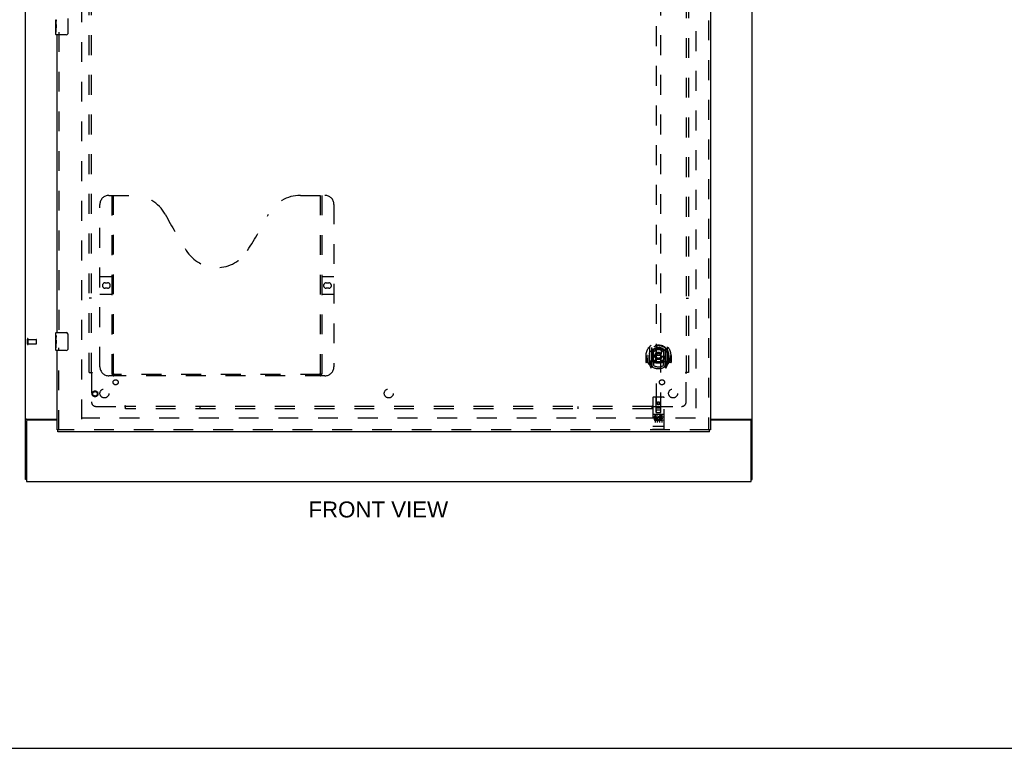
# Model space of a CAD drawing. Header units: inches. Extents: x 0 to 200, y 0 to 129.
# Tile 45 of 98: x 56 to 110, y 0 to 40. Entities that reach past the tile are written whole.
import ezdxf

# ---------------------------------------------------------------- set-up
doc = ezdxf.new("R2010")
doc.units = ezdxf.units.IN
doc.header["$LTSCALE"] = 11
doc.header["$MEASUREMENT"] = 0
doc.linetypes.add('HIDDEN', pattern=[0.2, 0.1, -0.1])
doc.layers.get('0').update_dxf_attribs({"linetype": 'CONTINUOUS'})
for name, color, linetype in [('DEFAULT_2', 8, 'HIDDEN'), ('DIMENSIONS', 7, 'CONTINUOUS'), ('DOOR_ASSEMBLY', 7, 'CONTINUOUS'), ('SUBPANEL', 7, 'CONTINUOUS')]:
    doc.layers.add(name, color=color, linetype=linetype)
doc.styles.get("Standard").update_dxf_attribs({"font": 'arial.ttf'})

msp = doc.modelspace()

# ---------------------------------------------------------------- linework, layer by layer
at = {"color": 3, "linetype": 'Continuous'}
for p, q in [((56.211, 14.896), (56.211, 82.688)), ((96.461, 14.896), (96.461, 82.688)), ((56.257, 18.229), (56.246, 18.225)), ((56.263, 18.128), (56.263, 14.792)), ((56.281, 18.24), (57.961, 18.24)), ((57.961, 18.188), (56.323, 18.188)), ((94.149, 18.24), (96.392, 18.24)), ((96.349, 18.188), (94.149, 18.188)), ((96.409, 14.792), (96.409, 18.128)), ((56.263, 14.792), (96.409, 14.792))]:
    msp.add_line(p, q, dxfattribs=at)
at = {"color": 7, "linetype": 'Continuous'}
for p, q in [((56.263, 14.896), (56.211, 14.896)), ((96.409, 14.896), (96.461, 14.896)), ((0, 0), (200, 0))]:
    msp.add_line(p, q, dxfattribs=at)
at = {"color": 3, "linetype": 'Continuous'}
for points in [[(56.246, 18.225), (56.242, 18.224), (56.239, 18.223), (56.235, 18.221), (56.232, 18.22), (56.229, 18.219), (56.227, 18.217), (56.224, 18.216), (56.221, 18.215), (56.219, 18.213), (56.217, 18.211), (56.216, 18.21), (56.214, 18.208), (56.213, 18.207), (56.212, 18.205), (56.212, 18.203), (56.212, 18.201), (56.211, 18.199)], [(56.281, 18.24), (56.279, 18.239), (56.277, 18.237), (56.275, 18.236), (56.272, 18.234), (56.268, 18.233), (56.265, 18.232), (56.261, 18.23), (56.257, 18.229)], [(96.392, 18.24), (96.393, 18.239), (96.396, 18.237), (96.398, 18.236), (96.401, 18.234), (96.404, 18.233), (96.408, 18.232), (96.412, 18.23), (96.415, 18.229), (96.427, 18.225)], [(96.427, 18.225), (96.43, 18.224), (96.434, 18.223), (96.437, 18.221), (96.441, 18.22), (96.443, 18.219), (96.446, 18.217), (96.449, 18.216), (96.451, 18.215), (96.454, 18.213), (96.455, 18.211), (96.457, 18.21), (96.458, 18.208), (96.459, 18.207), (96.46, 18.205), (96.461, 18.203), (96.461, 18.201), (96.461, 18.199)]]:
    msp.add_lwpolyline(points, dxfattribs=at)
for centre, start, end in [((56.323, 18.128), 90, 180), ((96.349, 18.128), 0, 90)]:
    msp.add_arc(centre, 0.06, start, end, dxfattribs=at)
at = {"layer": 'DEFAULT_2', "color": 8, "linetype": 'HIDDEN'}
for p, q in [((59.336, 18.24), (59.336, 79.344)), ((93.336, 79.344), (93.336, 18.24)), ((56.315, 22.4), (56.315, 22.684)), ((56.358, 22.4), (56.358, 22.684)), ((56.358, 22.666), (56.805, 22.666)), ((56.358, 22.418), (56.805, 22.418)), ((56.815, 22.428), (56.815, 22.656)), ((93.322, 18.292), (59.35, 18.292))]:
    msp.add_line(p, q, dxfattribs=at)
for centre, radius, start, end in [((56.337, 22.684), 0.0215, 360, 180), ((56.337, 22.4), 0.0215, 180, 0), ((56.805, 22.656), 0.01, 360, 90), ((56.805, 22.428), 0.01, 270, 0)]:
    msp.add_arc(centre, radius, start, end, dxfattribs=at)
at = {"layer": 'DOOR_ASSEMBLY', "color": 8, "linetype": 'HIDDEN'}
for p, q in [((94.045, 79.938), (94.045, 17.646)), ((91.149, 46.621), (91.149, 18.62)), ((91.399, 18.62), (91.399, 46.621)), ((58.065, 39.697), (58.065, 22.887)), ((60.835, 30.646), (62.19, 30.646)), ((61.01, 20.736), (61.01, 30.646)), ((61.09, 20.766), (61.09, 30.646)), ((71.44, 30.646), (72.795, 30.646)), ((72.54, 30.646), (72.54, 20.766)), ((72.62, 30.646), (72.62, 20.736)), ((60.335, 21.146), (60.335, 30.146)), ((73.295, 30.146), (73.295, 21.146)), ((60.335, 26.146), (60.97, 26.146)), ((60.622, 25.796), (60.759, 25.796)), ((72.66, 26.146), (73.295, 26.146)), ((72.872, 25.796), (73.009, 25.796)), ((60.97, 25.146), (60.335, 25.146)), ((60.759, 25.496), (60.622, 25.496)), ((73.295, 25.146), (72.66, 25.146)), ((73.009, 25.496), (72.872, 25.496)), ((58.065, 17.646), (58.065, 22.197)), ((90.774, 22.247), (90.774, 21.28)), ((90.891, 22.193), (90.891, 21.177)), ((90.899, 22.169), (90.899, 21.166)), ((90.991, 21.445), (90.991, 22.077)), ((90.999, 22.129), (90.999, 22.026)), ((91.111, 22.103), (91.141, 21.764)), ((91.437, 22.103), (91.406, 21.764)), ((91.549, 22.026), (91.549, 22.129)), ((91.556, 22.077), (91.556, 21.445)), ((91.649, 22.169), (91.649, 21.166)), ((91.656, 22.193), (91.656, 21.177)), ((91.774, 21.28), (91.774, 22.247)), ((90.589, 21.764), (90.574, 21.764)), ((90.574, 21.764), (90.574, 21.39)), ((90.691, 21.375), (90.589, 21.375)), ((90.691, 21.764), (90.706, 21.764)), ((90.691, 21.764), (90.691, 21.375)), ((90.691, 21.375), (90.699, 21.39)), ((90.699, 21.81), (90.699, 21.813)), ((90.699, 21.353), (90.699, 21.81)), ((90.891, 21.434), (90.831, 21.434)), ((90.831, 21.434), (90.831, 21.284)), ((90.831, 21.284), (90.899, 21.284)), ((90.869, 21.338), (90.84, 21.292)), ((90.901, 21.398), (90.901, 21.19)), ((90.991, 21.436), (90.919, 21.436)), ((90.987, 21.418), (90.921, 21.418)), ((90.999, 21.465), (90.999, 21.212)), ((91.111, 21.419), (91.141, 21.764)), ((91.406, 21.764), (91.141, 21.764)), ((91.437, 21.419), (91.406, 21.764)), ((91.549, 21.212), (91.549, 21.465)), ((91.629, 21.436), (91.556, 21.436)), ((91.626, 21.418), (91.561, 21.418)), ((91.646, 21.19), (91.646, 21.398)), ((91.649, 21.284), (91.716, 21.284)), ((91.716, 21.434), (91.656, 21.434)), ((91.708, 21.292), (91.679, 21.338)), ((91.716, 21.284), (91.716, 21.434)), ((91.856, 21.764), (91.841, 21.764)), ((91.848, 21.39), (91.856, 21.375)), ((91.849, 21.81), (91.849, 21.813)), ((91.849, 21.353), (91.849, 21.81)), ((91.856, 21.764), (91.856, 21.375)), ((91.959, 21.375), (91.856, 21.375)), ((91.974, 21.764), (91.959, 21.764)), ((91.974, 21.764), (91.974, 21.39)), ((72.537, 20.726), (61.094, 20.726)), ((90.778, 21.269), (90.848, 21.094)), ((90.87, 21.174), (90.874, 21.171)), ((90.877, 21.097), (90.891, 21.177)), ((90.969, 21.115), (90.899, 21.224)), ((91.649, 21.224), (91.579, 21.115)), ((91.656, 21.177), (91.671, 21.097)), ((91.677, 21.173), (91.678, 21.174)), ((91.678, 21.174), (91.678, 21.174)), ((91.678, 21.174), (91.678, 21.174)), ((91.699, 21.094), (91.77, 21.269)), ((72.795, 20.646), (60.835, 20.646)), ((90.961, 19.43), (90.961, 17.705)), ((91.556, 19.46), (90.991, 19.46)), ((91.147, 18.62), (91.144, 19.43)), ((91.274, 19.192), (91.211, 19.156)), ((91.211, 19.156), (91.221, 19.15)), ((91.211, 19.156), (91.211, 19.084)), ((91.211, 19.084), (91.221, 19.09)), ((91.274, 19.18), (91.221, 19.15)), ((91.221, 19.15), (91.221, 19.09)), ((91.221, 19.09), (91.274, 19.059)), ((91.336, 19.156), (91.274, 19.192)), ((91.274, 19.192), (91.274, 19.18)), ((91.326, 19.15), (91.274, 19.18)), ((91.274, 19.059), (91.326, 19.09)), ((91.336, 19.156), (91.326, 19.15)), ((91.326, 19.09), (91.326, 19.15)), ((91.336, 19.084), (91.326, 19.09)), ((91.336, 19.084), (91.336, 19.156)), ((91.4, 18.62), (91.404, 19.43)), ((91.586, 17.705), (91.586, 19.43)), ((91.146, 18.87), (91.401, 18.87)), ((91.147, 18.62), (91.149, 18.62)), ((91.149, 18.62), (91.399, 18.62)), ((91.359, 18.745), (91.189, 18.745)), ((91.211, 19.084), (91.274, 19.048)), ((91.274, 19.048), (91.336, 19.084)), ((91.274, 19.048), (91.274, 19.059)), ((91.399, 18.62), (91.4, 18.62)), ((91.556, 18.503), (90.991, 18.503)), ((91.129, 18.381), (91.037, 18.381)), ((91.037, 18.381), (91.037, 18.338)), ((91.129, 18.338), (91.037, 18.338)), ((91.063, 18.487), (91.235, 18.487)), ((91.086, 18.372), (91.086, 18.066)), ((91.133, 18.295), (91.087, 18.295)), ((91.129, 18.254), (91.101, 18.254)), ((91.193, 18.21), (91.101, 18.21)), ((91.193, 18.167), (91.101, 18.167)), ((91.193, 18.21), (91.193, 18.167)), ((91.211, 18.372), (91.211, 18.066)), ((91.313, 18.487), (91.485, 18.487)), ((91.325, 18.215), (91.342, 18.176)), ((91.336, 18.372), (91.336, 18.066)), ((91.35, 18.345), (91.337, 18.326)), ((91.346, 18.37), (91.35, 18.368)), ((91.506, 18.381), (91.35, 18.381)), ((91.35, 18.381), (91.35, 18.368)), ((91.35, 18.345), (91.35, 18.167)), ((91.506, 18.167), (91.35, 18.167)), ((91.506, 18.338), (91.392, 18.338)), ((91.392, 18.338), (91.392, 18.295)), ((91.484, 18.295), (91.392, 18.295)), ((91.484, 18.252), (91.392, 18.252)), ((91.392, 18.252), (91.392, 18.21)), ((91.506, 18.21), (91.392, 18.21)), ((91.461, 18.372), (91.461, 18.066)), ((91.484, 18.295), (91.484, 18.252)), ((91.506, 18.381), (91.506, 18.338)), ((91.506, 18.21), (91.506, 18.167)), ((94.107, 17.646), (58.003, 17.646)), ((90.979, 17.833), (90.978, 17.833)), ((90.98, 17.833), (90.979, 17.833)), ((90.981, 17.833), (90.98, 17.833)), ((90.982, 17.833), (90.981, 17.833)), ((90.981, 17.833), (90.981, 17.833)), ((90.983, 17.833), (90.982, 17.833)), ((90.984, 17.833), (90.983, 17.833)), ((90.985, 17.833), (90.984, 17.833)), ((90.986, 17.833), (90.985, 17.833)), ((90.987, 17.833), (90.986, 17.833)), ((90.986, 17.833), (90.986, 17.833)), ((90.988, 17.833), (90.987, 17.833)), ((90.989, 17.833), (90.988, 17.833)), ((90.99, 17.833), (90.989, 17.833)), ((90.991, 17.833), (90.99, 17.833)), ((91.557, 17.833), (90.991, 17.833)), ((90.991, 17.833), (90.991, 17.833)), ((91.556, 17.675), (90.991, 17.675)), ((91.557, 17.833), (91.558, 17.833)), ((91.558, 17.833), (91.559, 17.833)), ((91.558, 17.833), (91.558, 17.833)), ((91.559, 17.833), (91.56, 17.833)), ((91.56, 17.833), (91.561, 17.833)), ((91.561, 17.833), (91.562, 17.833)), ((91.562, 17.833), (91.563, 17.833)), ((91.563, 17.833), (91.564, 17.833)), ((91.563, 17.833), (91.563, 17.833)), ((91.564, 17.833), (91.565, 17.833)), ((91.565, 17.833), (91.566, 17.833)), ((91.566, 17.833), (91.567, 17.833)), ((91.567, 17.833), (91.568, 17.833)), ((91.567, 17.833), (91.567, 17.833)), ((91.568, 17.833), (91.569, 17.833)), ((91.569, 17.833), (91.57, 17.833)), ((91.57, 17.833), (91.571, 17.833))]:
    msp.add_line(p, q, dxfattribs=at)
at = {"layer": 'DOOR_ASSEMBLY', "color": 3, "linetype": 'Continuous'}
for p, q in [((94.149, 79.938), (94.149, 17.646)), ((57.961, 23.042), (57.961, 39.542)), ((57.961, 17.646), (57.961, 22.042)), ((94.107, 17.542), (58.003, 17.542))]:
    msp.add_line(p, q, dxfattribs=at)
at = {"layer": 'DOOR_ASSEMBLY', "color": 7, "linetype": 'Continuous'}
for p, q in [((57.901, 40.124), (57.901, 40.381)), ((58.556, 40.442), (58.556, 39.642)), ((57.907, 40.325), (57.901, 40.325)), ((57.901, 40.157), (57.908, 40.157)), ((57.901, 39.557), (57.901, 40.121)), ((57.903, 40.094), (57.901, 40.094)), ((57.901, 39.963), (57.907, 39.963)), ((57.901, 39.927), (57.908, 39.927)), ((57.901, 39.864), (57.908, 39.864)), ((57.903, 40.096), (57.905, 40.074)), ((57.908, 40.157), (57.908, 40.294)), ((57.908, 39.696), (57.908, 39.927)), ((57.901, 39.696), (57.908, 39.696)), ((58.456, 39.542), (57.916, 39.542)), ((57.901, 22.881), (57.901, 23.027)), ((57.916, 23.042), (58.456, 23.042)), ((58.556, 22.942), (58.556, 22.142)), ((57.901, 22.624), (57.901, 22.881)), ((57.907, 22.825), (57.901, 22.825)), ((57.901, 22.657), (57.908, 22.657)), ((57.901, 22.057), (57.901, 22.621)), ((57.903, 22.594), (57.901, 22.594)), ((57.901, 22.463), (57.907, 22.463)), ((57.901, 22.427), (57.908, 22.427)), ((57.901, 22.364), (57.908, 22.364)), ((57.903, 22.596), (57.905, 22.574)), ((57.908, 22.657), (57.908, 22.794)), ((57.908, 22.196), (57.908, 22.427)), ((57.901, 22.196), (57.908, 22.196)), ((58.456, 22.042), (57.916, 22.042)), ((57.961, 17.646), (58.003, 17.646)), ((58.003, 17.542), (58.003, 17.646)), ((94.149, 17.646), (94.107, 17.646)), ((94.107, 17.542), (94.107, 17.646))]:
    msp.add_line(p, q, dxfattribs=at)
for points in [[(57.901, 40.381), (57.902, 40.378), (57.902, 40.373), (57.902, 40.368), (57.904, 40.354)], [(57.901, 40.124), (57.902, 40.115), (57.902, 40.106), (57.903, 40.096)], [(57.904, 40.354), (57.905, 40.347), (57.906, 40.339), (57.907, 40.33)], [(57.905, 40.074), (57.906, 40.063), (57.907, 40.051), (57.907, 40.038), (57.908, 40.026), (57.908, 40.013), (57.908, 40), (57.908, 39.987), (57.908, 39.974), (57.907, 39.962), (57.907, 39.95), (57.906, 39.938)], [(57.907, 40.33), (57.907, 40.321), (57.908, 40.312), (57.908, 40.303), (57.908, 40.294)], [(58.556, 39.642), (58.556, 39.636), (58.556, 39.63), (58.555, 39.623), (58.553, 39.617), (58.552, 39.612), (58.55, 39.606)], [(58.55, 22.978), (58.552, 22.973), (58.553, 22.967), (58.555, 22.961), (58.556, 22.955), (58.556, 22.948), (58.556, 22.942)], [(57.901, 22.881), (57.902, 22.878), (57.902, 22.873), (57.902, 22.868), (57.904, 22.854)], [(57.901, 22.624), (57.902, 22.615), (57.902, 22.606), (57.903, 22.596)], [(57.904, 22.854), (57.905, 22.847), (57.906, 22.839), (57.907, 22.83)], [(57.905, 22.574), (57.906, 22.563), (57.907, 22.551), (57.907, 22.538), (57.908, 22.526), (57.908, 22.513), (57.908, 22.5), (57.908, 22.487), (57.908, 22.474), (57.907, 22.462), (57.907, 22.45), (57.906, 22.438)], [(57.907, 22.83), (57.907, 22.821), (57.908, 22.812), (57.908, 22.803), (57.908, 22.794)], [(58.556, 22.142), (58.556, 22.136), (58.556, 22.13), (58.555, 22.123), (58.553, 22.117), (58.552, 22.112), (58.55, 22.106)]]:
    msp.add_lwpolyline(points, dxfattribs=at)
at = {"layer": 'DOOR_ASSEMBLY', "color": 8, "linetype": 'HIDDEN'}
for points in [[(90.729, 22.202), (90.729, 22.203), (90.73, 22.204), (90.731, 22.205), (90.731, 22.206), (90.732, 22.206), (90.733, 22.207), (90.733, 22.208), (90.734, 22.209), (90.735, 22.21), (90.736, 22.21), (90.737, 22.211), (90.737, 22.212), (90.738, 22.212), (90.739, 22.213), (90.74, 22.214), (90.741, 22.214), (90.741, 22.215), (90.742, 22.216), (90.743, 22.216), (90.744, 22.217), (90.745, 22.218), (90.746, 22.218), (90.746, 22.219), (90.747, 22.219), (90.748, 22.22), (90.749, 22.22), (90.75, 22.221), (90.751, 22.221), (90.752, 22.222), (90.753, 22.222), (90.754, 22.223), (90.754, 22.223), (90.755, 22.224), (90.756, 22.224)], [(90.82, 21.979), (90.818, 21.977), (90.817, 21.976), (90.815, 21.975), (90.813, 21.973), (90.812, 21.972), (90.81, 21.97), (90.808, 21.968), (90.807, 21.967), (90.805, 21.965), (90.803, 21.963), (90.801, 21.961), (90.799, 21.959), (90.798, 21.957), (90.796, 21.955), (90.794, 21.952), (90.792, 21.95), (90.79, 21.948), (90.787, 21.945), (90.785, 21.942), (90.783, 21.94), (90.781, 21.937), (90.779, 21.934), (90.776, 21.931), (90.774, 21.927), (90.772, 21.924), (90.769, 21.921), (90.767, 21.917), (90.764, 21.913), (90.762, 21.909), (90.759, 21.905), (90.756, 21.901), (90.753, 21.897), (90.751, 21.892), (90.748, 21.887), (90.745, 21.882), (90.741, 21.877)], [(91.086, 22.12), (91.091, 22.122), (91.097, 22.123), (91.102, 22.125), (91.108, 22.126), (91.113, 22.127), (91.118, 22.129), (91.124, 22.13), (91.129, 22.131), (91.135, 22.132), (91.14, 22.133), (91.146, 22.134), (91.151, 22.135), (91.157, 22.136), (91.162, 22.137), (91.168, 22.138), (91.173, 22.139), (91.179, 22.14), (91.185, 22.14), (91.19, 22.141), (91.196, 22.142), (91.201, 22.142), (91.207, 22.143), (91.212, 22.143), (91.218, 22.144), (91.224, 22.144), (91.229, 22.145), (91.235, 22.145), (91.24, 22.145), (91.246, 22.145), (91.252, 22.146), (91.257, 22.146), (91.263, 22.146), (91.268, 22.146), (91.274, 22.146), (91.279, 22.146), (91.285, 22.146), (91.291, 22.146), (91.296, 22.146), (91.302, 22.145), (91.307, 22.145), (91.313, 22.145), (91.319, 22.145), (91.324, 22.144), (91.33, 22.144), (91.335, 22.143), (91.341, 22.143), (91.347, 22.142), (91.352, 22.142), (91.358, 22.141), (91.363, 22.14), (91.369, 22.14), (91.374, 22.139), (91.38, 22.138), (91.385, 22.137), (91.391, 22.136), (91.396, 22.135), (91.402, 22.134), (91.407, 22.133), (91.413, 22.132), (91.418, 22.131), (91.424, 22.13), (91.429, 22.129), (91.435, 22.127), (91.44, 22.126), (91.446, 22.125), (91.451, 22.123), (91.456, 22.122), (91.462, 22.12)], [(91.806, 21.877), (91.803, 21.882), (91.8, 21.887), (91.797, 21.892), (91.794, 21.897), (91.792, 21.901), (91.789, 21.905), (91.786, 21.909), (91.784, 21.913), (91.781, 21.917), (91.779, 21.921), (91.776, 21.924), (91.774, 21.927), (91.771, 21.931), (91.769, 21.934), (91.767, 21.937), (91.765, 21.94), (91.762, 21.942), (91.76, 21.945), (91.758, 21.948), (91.756, 21.95), (91.754, 21.952), (91.752, 21.955), (91.75, 21.957), (91.748, 21.959), (91.746, 21.961), (91.745, 21.963), (91.743, 21.965), (91.741, 21.967), (91.739, 21.968), (91.738, 21.97), (91.736, 21.972), (91.734, 21.973), (91.733, 21.975), (91.731, 21.976), (91.73, 21.977), (91.728, 21.979)], [(91.791, 22.224), (91.792, 22.224), (91.793, 22.223), (91.794, 22.223), (91.795, 22.222), (91.796, 22.222), (91.797, 22.221), (91.798, 22.221), (91.799, 22.22), (91.8, 22.22), (91.801, 22.219), (91.801, 22.219), (91.802, 22.218), (91.803, 22.218), (91.804, 22.217), (91.805, 22.216), (91.806, 22.216), (91.806, 22.215), (91.807, 22.214), (91.808, 22.214), (91.809, 22.213), (91.81, 22.212), (91.81, 22.212), (91.811, 22.211), (91.812, 22.21), (91.813, 22.21), (91.814, 22.209), (91.814, 22.208), (91.815, 22.207), (91.816, 22.206), (91.816, 22.206), (91.817, 22.205), (91.818, 22.204), (91.819, 22.203), (91.819, 22.202)], [(90.756, 21.303), (90.755, 21.303), (90.754, 21.304), (90.754, 21.304), (90.753, 21.305), (90.752, 21.305), (90.751, 21.306), (90.75, 21.306), (90.749, 21.307), (90.748, 21.307), (90.747, 21.308), (90.746, 21.308), (90.746, 21.309), (90.745, 21.309), (90.744, 21.31), (90.743, 21.311), (90.742, 21.311), (90.741, 21.312), (90.741, 21.313), (90.74, 21.313), (90.739, 21.314), (90.738, 21.315), (90.737, 21.315), (90.737, 21.316), (90.736, 21.317), (90.735, 21.318), (90.734, 21.318), (90.733, 21.319), (90.733, 21.32), (90.732, 21.321), (90.731, 21.321), (90.731, 21.322), (90.73, 21.323), (90.729, 21.324), (90.729, 21.325)], [(91.819, 21.325), (91.819, 21.324), (91.818, 21.323), (91.817, 21.322), (91.816, 21.321), (91.816, 21.321), (91.815, 21.32), (91.814, 21.319), (91.814, 21.318), (91.813, 21.318), (91.812, 21.317), (91.811, 21.316), (91.81, 21.315), (91.81, 21.315), (91.809, 21.314), (91.808, 21.313), (91.807, 21.313), (91.806, 21.312), (91.806, 21.311), (91.805, 21.311), (91.804, 21.31), (91.803, 21.309), (91.802, 21.309), (91.801, 21.308), (91.801, 21.308), (91.8, 21.307), (91.799, 21.307), (91.798, 21.306), (91.797, 21.306), (91.796, 21.305), (91.795, 21.305), (91.794, 21.304), (91.793, 21.304), (91.792, 21.303), (91.791, 21.303)], [(61, 20.766), (61.016, 20.755), (61.032, 20.746), (61.048, 20.738), (61.064, 20.731), (61.079, 20.728), (61.094, 20.726)], [(72.537, 20.726), (72.552, 20.728), (72.567, 20.731), (72.583, 20.738), (72.598, 20.746), (72.614, 20.755), (72.63, 20.766)], [(91.056, 18.485), (91.056, 18.485), (91.057, 18.485), (91.057, 18.485), (91.057, 18.486), (91.057, 18.486), (91.057, 18.486), (91.057, 18.486), (91.057, 18.486), (91.057, 18.486), (91.057, 18.486), (91.057, 18.486), (91.058, 18.486), (91.058, 18.486), (91.058, 18.486), (91.058, 18.486), (91.058, 18.486), (91.058, 18.486), (91.058, 18.486), (91.058, 18.486), (91.059, 18.486), (91.059, 18.486), (91.059, 18.486), (91.059, 18.486), (91.059, 18.486), (91.059, 18.486), (91.059, 18.486), (91.06, 18.486), (91.06, 18.486), (91.06, 18.486), (91.06, 18.486), (91.06, 18.486), (91.06, 18.486), (91.06, 18.486), (91.061, 18.486), (91.061, 18.486), (91.061, 18.486), (91.061, 18.486), (91.061, 18.486), (91.062, 18.487), (91.062, 18.487), (91.062, 18.487), (91.062, 18.487), (91.062, 18.487), (91.063, 18.487), (91.063, 18.487)], [(91.235, 18.487), (91.235, 18.487), (91.235, 18.487), (91.235, 18.487), (91.236, 18.487), (91.236, 18.487), (91.236, 18.487), (91.236, 18.487), (91.236, 18.486), (91.237, 18.486), (91.237, 18.486), (91.237, 18.486), (91.237, 18.486), (91.237, 18.486), (91.237, 18.486), (91.238, 18.486), (91.238, 18.486), (91.238, 18.486), (91.238, 18.486), (91.238, 18.486), (91.238, 18.486), (91.239, 18.486), (91.239, 18.486), (91.239, 18.486), (91.239, 18.486), (91.239, 18.486), (91.239, 18.486), (91.239, 18.486), (91.24, 18.486), (91.24, 18.486), (91.24, 18.486), (91.24, 18.486), (91.24, 18.486), (91.24, 18.486), (91.24, 18.486), (91.24, 18.486), (91.24, 18.486), (91.241, 18.486), (91.241, 18.486), (91.241, 18.486), (91.241, 18.486), (91.241, 18.486), (91.241, 18.486), (91.241, 18.485), (91.241, 18.485), (91.241, 18.485), (91.241, 18.485)], [(91.306, 18.485), (91.306, 18.485), (91.307, 18.485), (91.307, 18.485), (91.307, 18.486), (91.307, 18.486), (91.307, 18.486), (91.307, 18.486), (91.307, 18.486), (91.307, 18.486), (91.307, 18.486), (91.307, 18.486), (91.308, 18.486), (91.308, 18.486), (91.308, 18.486), (91.308, 18.486), (91.308, 18.486), (91.308, 18.486), (91.308, 18.486), (91.308, 18.486), (91.309, 18.486), (91.309, 18.486), (91.309, 18.486), (91.309, 18.486), (91.309, 18.486), (91.309, 18.486), (91.309, 18.486), (91.31, 18.486), (91.31, 18.486), (91.31, 18.486), (91.31, 18.486), (91.31, 18.486), (91.31, 18.486), (91.31, 18.486), (91.311, 18.486), (91.311, 18.486), (91.311, 18.486), (91.311, 18.486), (91.311, 18.486), (91.312, 18.487), (91.312, 18.487), (91.312, 18.487), (91.312, 18.487), (91.312, 18.487), (91.313, 18.487), (91.313, 18.487)], [(91.485, 18.487), (91.485, 18.487), (91.485, 18.487), (91.485, 18.487), (91.486, 18.487), (91.486, 18.487), (91.486, 18.487), (91.486, 18.487), (91.486, 18.486), (91.487, 18.486), (91.487, 18.486), (91.487, 18.486), (91.487, 18.486), (91.487, 18.486), (91.487, 18.486), (91.488, 18.486), (91.488, 18.486), (91.488, 18.486), (91.488, 18.486), (91.488, 18.486), (91.488, 18.486), (91.489, 18.486), (91.489, 18.486), (91.489, 18.486), (91.489, 18.486), (91.489, 18.486), (91.489, 18.486), (91.489, 18.486), (91.49, 18.486), (91.49, 18.486), (91.49, 18.486), (91.49, 18.486), (91.49, 18.486), (91.49, 18.486), (91.49, 18.486), (91.49, 18.486), (91.49, 18.486), (91.491, 18.486), (91.491, 18.486), (91.491, 18.486), (91.491, 18.486), (91.491, 18.486), (91.491, 18.486), (91.491, 18.485), (91.491, 18.485), (91.491, 18.485), (91.491, 18.485)], [(90.978, 17.833), (90.978, 17.833), (90.977, 17.833), (90.977, 17.833), (90.977, 17.834), (90.976, 17.834), (90.976, 17.834), (90.975, 17.834), (90.975, 17.834), (90.975, 17.834), (90.974, 17.834), (90.974, 17.834), (90.974, 17.834), (90.973, 17.834), (90.973, 17.834), (90.973, 17.834), (90.972, 17.834), (90.972, 17.834), (90.972, 17.834), (90.971, 17.834), (90.971, 17.835), (90.971, 17.835), (90.97, 17.835), (90.97, 17.835), (90.97, 17.835), (90.97, 17.835), (90.969, 17.835), (90.969, 17.835), (90.969, 17.835), (90.968, 17.835), (90.968, 17.835), (90.968, 17.835), (90.968, 17.835), (90.967, 17.836), (90.967, 17.836), (90.967, 17.836), (90.967, 17.836), (90.966, 17.836), (90.966, 17.836), (90.966, 17.836), (90.966, 17.836), (90.966, 17.836), (90.965, 17.836), (90.965, 17.836), (90.965, 17.836), (90.965, 17.837), (90.965, 17.837), (90.964, 17.837), (90.964, 17.837), (90.964, 17.837), (90.964, 17.837), (90.964, 17.837), (90.964, 17.837), (90.963, 17.837), (90.963, 17.837), (90.963, 17.838), (90.963, 17.838), (90.963, 17.838), (90.963, 17.838), (90.963, 17.838), (90.962, 17.838), (90.962, 17.838), (90.962, 17.838), (90.962, 17.838), (90.962, 17.838), (90.962, 17.839), (90.962, 17.839), (90.962, 17.839), (90.962, 17.839), (90.962, 17.839), (90.962, 17.839), (90.962, 17.839), (90.962, 17.839), (90.961, 17.839), (90.961, 17.839), (90.961, 17.84), (90.961, 17.84), (90.961, 17.84), (90.961, 17.84), (90.961, 17.84)], [(91.571, 17.833), (91.571, 17.833), (91.571, 17.834), (91.572, 17.834), (91.572, 17.834), (91.572, 17.834), (91.573, 17.834), (91.573, 17.834), (91.573, 17.834), (91.574, 17.834), (91.574, 17.834), (91.574, 17.834), (91.575, 17.834), (91.575, 17.834), (91.575, 17.834), (91.576, 17.834), (91.576, 17.834), (91.576, 17.834), (91.577, 17.835), (91.577, 17.835), (91.577, 17.835), (91.578, 17.835), (91.578, 17.835), (91.578, 17.835), (91.578, 17.835), (91.579, 17.835), (91.579, 17.835), (91.579, 17.835), (91.58, 17.835), (91.58, 17.835), (91.58, 17.835), (91.58, 17.836), (91.581, 17.836), (91.581, 17.836), (91.581, 17.836), (91.581, 17.836), (91.582, 17.836), (91.582, 17.836), (91.582, 17.836), (91.582, 17.836), (91.582, 17.836), (91.583, 17.836), (91.583, 17.836), (91.583, 17.837), (91.583, 17.837), (91.583, 17.837), (91.584, 17.837), (91.584, 17.837), (91.584, 17.837), (91.584, 17.837), (91.584, 17.837), (91.584, 17.837), (91.585, 17.837), (91.585, 17.838), (91.585, 17.838), (91.585, 17.838), (91.585, 17.838), (91.585, 17.838), (91.585, 17.838), (91.585, 17.838), (91.586, 17.838), (91.586, 17.838), (91.586, 17.838), (91.586, 17.839), (91.586, 17.839), (91.586, 17.839), (91.586, 17.839), (91.586, 17.839), (91.586, 17.839), (91.586, 17.839), (91.586, 17.839), (91.586, 17.839), (91.586, 17.839), (91.586, 17.84), (91.586, 17.84), (91.586, 17.84), (91.586, 17.84), (91.586, 17.84)]]:
    msp.add_lwpolyline(points, dxfattribs=at)
for centre, radius in [((91.274, 21.746), 0.35), ((91.274, 21.746), 0.335), ((91.274, 21.746), 0.205), ((91.274, 21.746), 0.133), ((60.065, 19.646), 0.164), ((60.065, 19.646), 0.124), ((91.274, 19.12), 0.085), ((91.274, 19.12), 0.0845)]:
    msp.add_circle(centre, radius, dxfattribs=at)
at = {"layer": 'DOOR_ASSEMBLY', "color": 7, "linetype": 'Continuous'}
for centre, radius, start, end in [((57.916, 39.557), 0.015, 180, 270), ((58.456, 39.642), 0.1, 270, 338.7946), ((57.916, 23.027), 0.015, 90, 180), ((58.456, 22.942), 0.1, 21.1999, 90), ((57.916, 22.057), 0.015, 180, 270), ((58.456, 22.142), 0.1, 270, 338.7946)]:
    msp.add_arc(centre, radius, start, end, dxfattribs=at)
at = {"layer": 'DOOR_ASSEMBLY', "color": 8, "linetype": 'HIDDEN'}
for centre, radius, start, end in [((60.835, 30.146), 0.5, 90, 180), ((62.19, 28.646), 2, 28.4813, 90), ((71.44, 28.646), 2, 90, 151.5187), ((72.795, 30.146), 0.5, 0, 90), ((98.498, 48.344), 39.307, 208.4813, 211.8705), ((35.132, 48.344), 39.307, 328.1295, 331.5187), ((66.815, 28.646), 2, 211.8705, 328.1295), ((60.97, 26.186), 0.04, 270, 360), ((72.66, 26.186), 0.04, 180, 270), ((60.622, 25.646), 0.15, 90, 270), ((60.759, 25.646), 0.15, 270, 90), ((72.872, 25.646), 0.15, 90, 270), ((73.009, 25.646), 0.15, 270, 90), ((60.97, 25.106), 0.04, 0, 90), ((72.66, 25.106), 0.04, 90, 180), ((91.274, 21.764), 0.7, 305.5126, 234.4874), ((91.274, 21.761), 0.583, 0.2464, 179.7536), ((91.274, 21.736), 0.58, 7.6622, 172.3378), ((90.789, 22.247), 0.015, 135.0748, 180), ((91.274, 21.446), 0.7, 49.529, 130.471), ((90.906, 22.193), 0.015, 130.3587, 180), ((90.919, 22.169), 0.02, 129.3378, 179.9984), ((91.006, 22.077), 0.015, 112.9863, 180), ((91.274, 21.736), 0.48, 55.0461, 124.9539), ((91.029, 22.026), 0.03, 180, 311.1261), ((91.274, 21.746), 0.343, 48.8739, 131.1261), ((91.091, 22.101), 0.02, 5.0796, 105.5752), ((91.456, 22.101), 0.02, 74.4248, 174.9204), ((91.519, 22.026), 0.03, 228.8739, 360), ((91.541, 22.077), 0.015, 0, 67.0137), ((91.629, 22.169), 0.02, 0, 50.6594), ((91.641, 22.193), 0.015, 0, 49.6413), ((91.759, 22.247), 0.015, 0, 44.9252), ((90.589, 21.39), 0.015, 180, 270), ((91.274, 21.764), 0.685, 180, 213.0115), ((90.719, 21.81), 0.02, 172.3378, 180), ((90.719, 21.353), 0.02, 180, 215.2961), ((91.274, 21.746), 0.7, 215.2961, 324.7039), ((90.789, 21.28), 0.015, 180, 224.9252), ((90.844, 21.289), 0.005, 147.3208, 270), ((91.274, 22.076), 0.7, 233.2319, 306.7681), ((90.711, 21.44), 0.188, 327.3208, 360), ((90.919, 21.416), 0.02, 90, 180), ((90.921, 21.398), 0.02, 90, 180), ((90.987, 21.398), 0.02, 66.536, 90), ((91.006, 21.445), 0.015, 180, 247.0137), ((91.274, 22.058), 0.7, 246.536, 293.464), ((91.029, 21.465), 0.03, 48.8739, 180), ((91.274, 21.746), 0.343, 228.8739, 311.1261), ((91.091, 21.421), 0.02, 254.3869, 354.9204), ((91.457, 21.421), 0.02, 185.0796, 285.6131), ((91.519, 21.465), 0.03, 0, 131.1261), ((91.541, 21.445), 0.015, 292.9863, 360), ((91.561, 21.398), 0.02, 90, 113.464), ((91.626, 21.398), 0.02, 0, 90), ((91.629, 21.416), 0.02, 0, 90), ((91.837, 21.44), 0.188, 180, 212.6792), ((91.704, 21.289), 0.005, 270, 32.6792), ((91.759, 21.28), 0.015, 315.0748, 360), ((91.829, 21.353), 0.02, 324.7039, 360), ((91.274, 21.764), 0.685, 326.9885, 360), ((91.829, 21.81), 0.02, 0, 7.6622), ((91.959, 21.39), 0.015, 270, 360), ((60.835, 21.146), 0.5, 180, 270), ((61.1, 20.736), 0.09, 180, 270), ((61.13, 20.766), 0.04, 180, 270), ((72.5, 20.766), 0.04, 270, 360), ((72.53, 20.736), 0.09, 270, 360), ((72.795, 21.146), 0.5, 270, 360), ((90.862, 21.099), 0.015, 201.8041, 350), ((90.879, 21.21), 0.02, 234.4874, 360), ((90.881, 21.19), 0.02, 234.7457, 360), ((90.919, 21.166), 0.02, 180, 238.5295), ((91.274, 21.746), 0.6, 242.7204, 297.2796), ((91.629, 21.166), 0.02, 301.4688, 359.9992), ((91.666, 21.19), 0.02, 180, 305.2543), ((91.669, 21.21), 0.02, 180, 305.5126), ((91.685, 21.099), 0.015, 190, 338.1959), ((90.991, 19.43), 0.03, 90, 180), ((91.114, 19.43), 0.03, 0, 90), ((91.434, 19.43), 0.03, 90, 180), ((91.556, 19.43), 0.03, 0, 90), ((91.189, 18.705), 0.04, 90, 180), ((91.189, 18.66), 0.04, 180, 270), ((91.359, 18.705), 0.04, 0, 90), ((91.359, 18.66), 0.04, 270, 360), ((90.991, 18.533), 0.03, 180, 270), ((91.101, 18.232), 0.0644, 102.2995, 270.0775), ((91.101, 18.232), 0.0219, 89.9011, 270), ((91.129, 18.317), 0.0635, 270, 90), ((91.129, 18.316), 0.0219, 280.307, 90), ((91.3, 18.274), 0.107, 64.2636, 293.4027), ((91.3, 18.274), 0.0639, 54.8895, 293.4026), ((91.556, 18.533), 0.03, 270, 360), ((90.991, 17.705), 0.03, 180, 270), ((91.556, 17.705), 0.03, 270, 360)]:
    msp.add_arc(centre, radius, start, end, dxfattribs=at)
at = {"layer": 'DOOR_ASSEMBLY', "color": 7, "linetype": 'Continuous'}
for centre in [(58.164, 39.958), (58.164, 22.458)]:
    msp.add_ellipse(centre, major_axis=(0.263, 0), ratio=0.432808, start_param=3.141593, end_param=3.321581, dxfattribs=at)
at = {"layer": 'SUBPANEL', "color": 8, "linetype": 'HIDDEN'}
for p, q in [((59.743, 20.823), (59.743, 76.761)), ((59.868, 20.823), (59.868, 76.761)), ((92.805, 76.761), (92.805, 20.823)), ((92.93, 76.761), (92.93, 20.823)), ((59.868, 24.948), (59.743, 24.948)), ((92.805, 24.948), (92.93, 24.948)), ((59.743, 20.823), (59.829, 20.823)), ((59.829, 20.823), (59.908, 20.823)), ((59.849, 20.806), (59.855, 20.8)), ((59.868, 20.788), (59.868, 19.198)), ((92.844, 20.823), (92.764, 20.823)), ((92.805, 19.198), (92.805, 20.788)), ((92.93, 20.823), (92.844, 20.823)), ((60.118, 18.948), (61.707, 18.948)), ((61.743, 18.91), (61.743, 18.989)), ((90.93, 18.948), (61.743, 18.948)), ((61.743, 18.823), (61.743, 18.91)), ((90.93, 18.823), (61.743, 18.823)), ((65.868, 18.948), (65.868, 18.823)), ((86.805, 18.948), (86.805, 18.823)), ((90.93, 18.91), (90.93, 18.989)), ((90.93, 18.823), (90.93, 18.91)), ((90.947, 18.93), (90.954, 18.936)), ((90.965, 18.948), (92.555, 18.948))]:
    msp.add_line(p, q, dxfattribs=at)
for points in [[(59.829, 20.823), (59.831, 20.822), (59.833, 20.82), (59.835, 20.819), (59.837, 20.817), (59.839, 20.815), (59.841, 20.814), (59.843, 20.812), (59.844, 20.811), (59.846, 20.809), (59.847, 20.808), (59.849, 20.806)], [(59.855, 20.8), (59.857, 20.798), (59.859, 20.796), (59.861, 20.794), (59.863, 20.792), (59.865, 20.791), (59.866, 20.789), (59.868, 20.788)], [(59.908, 20.823), (59.908, 20.822), (59.907, 20.82), (59.906, 20.818), (59.905, 20.817), (59.904, 20.815), (59.903, 20.814), (59.902, 20.812), (59.9, 20.81), (59.899, 20.809), (59.897, 20.808), (59.895, 20.806), (59.893, 20.805), (59.891, 20.804), (59.889, 20.802), (59.887, 20.801), (59.885, 20.8), (59.882, 20.798), (59.88, 20.797), (59.878, 20.795), (59.875, 20.794), (59.873, 20.792), (59.871, 20.791), (59.869, 20.789), (59.868, 20.788)], [(92.764, 20.823), (92.765, 20.822), (92.766, 20.82), (92.767, 20.818), (92.767, 20.817), (92.769, 20.815), (92.77, 20.814), (92.771, 20.812), (92.773, 20.81), (92.774, 20.809), (92.776, 20.808), (92.778, 20.806), (92.78, 20.805), (92.782, 20.804), (92.784, 20.802), (92.786, 20.801), (92.79, 20.798)], [(92.79, 20.798), (92.793, 20.797), (92.795, 20.795), (92.797, 20.794), (92.8, 20.792), (92.802, 20.791), (92.803, 20.789), (92.805, 20.788)], [(92.824, 20.806), (92.817, 20.8), (92.815, 20.798), (92.814, 20.796), (92.812, 20.794), (92.81, 20.792), (92.808, 20.791), (92.807, 20.789), (92.805, 20.788)], [(92.844, 20.823), (92.842, 20.822), (92.839, 20.82), (92.837, 20.819), (92.835, 20.817), (92.834, 20.815), (92.832, 20.814), (92.83, 20.812), (92.828, 20.811), (92.827, 20.809), (92.825, 20.808), (92.824, 20.806)], [(61.717, 18.963), (61.716, 18.961), (61.715, 18.958), (61.713, 18.956), (61.712, 18.954), (61.71, 18.952), (61.709, 18.95), (61.707, 18.948)], [(61.726, 18.93), (61.719, 18.936), (61.717, 18.938), (61.715, 18.94), (61.714, 18.942), (61.712, 18.943), (61.71, 18.945), (61.709, 18.947), (61.707, 18.948)], [(61.743, 18.989), (61.741, 18.988), (61.739, 18.988), (61.738, 18.987), (61.736, 18.986), (61.734, 18.985), (61.733, 18.984), (61.731, 18.982), (61.73, 18.981), (61.728, 18.979), (61.727, 18.978), (61.726, 18.976), (61.724, 18.974), (61.723, 18.972), (61.722, 18.97), (61.72, 18.968), (61.717, 18.963)], [(61.743, 18.91), (61.741, 18.912), (61.739, 18.914), (61.738, 18.916), (61.736, 18.918), (61.735, 18.92), (61.733, 18.922), (61.732, 18.923), (61.73, 18.925), (61.729, 18.927), (61.727, 18.928), (61.726, 18.93)], [(90.93, 18.989), (90.932, 18.988), (90.934, 18.988), (90.935, 18.987), (90.937, 18.986), (90.938, 18.985), (90.94, 18.984), (90.941, 18.982), (90.943, 18.981), (90.944, 18.979), (90.946, 18.978), (90.947, 18.976), (90.949, 18.974), (90.95, 18.972), (90.951, 18.97), (90.953, 18.968)], [(90.93, 18.91), (90.932, 18.912), (90.933, 18.914), (90.935, 18.916), (90.936, 18.918), (90.938, 18.92), (90.94, 18.922), (90.941, 18.923), (90.943, 18.925), (90.944, 18.927), (90.946, 18.928), (90.947, 18.93)], [(90.953, 18.968), (90.955, 18.963), (90.957, 18.961), (90.958, 18.958), (90.96, 18.956), (90.961, 18.954), (90.963, 18.952), (90.964, 18.95), (90.965, 18.948)], [(90.954, 18.936), (90.956, 18.938), (90.957, 18.94), (90.959, 18.942), (90.961, 18.943), (90.963, 18.945), (90.964, 18.947), (90.965, 18.948)]]:
    msp.add_lwpolyline(points, dxfattribs=at)
for centre, radius in [((61.205, 20.286), 0.141), ((91.468, 20.286), 0.141), ((60.586, 19.667), 0.25), ((76.336, 19.667), 0.25), ((92.086, 19.667), 0.25)]:
    msp.add_circle(centre, radius, dxfattribs=at)
for centre, start, end in [((60.118, 19.198), 180, 270), ((92.555, 19.198), 270, 360)]:
    msp.add_arc(centre, 0.25, start, end, dxfattribs=at)

# ---------------------------------------------------------------- texts
at = {"layer": 'DIMENSIONS', "color": 2, "linetype": 'Continuous', "insert": (75.753, 13.679), "char_height": 0.8824, "width": 7.72141, "attachment_point": 2, "line_spacing_factor": 0.9}
msp.add_mtext('FRONT VIEW', dxfattribs=at)

doc.saveas('drawing.dxf')
